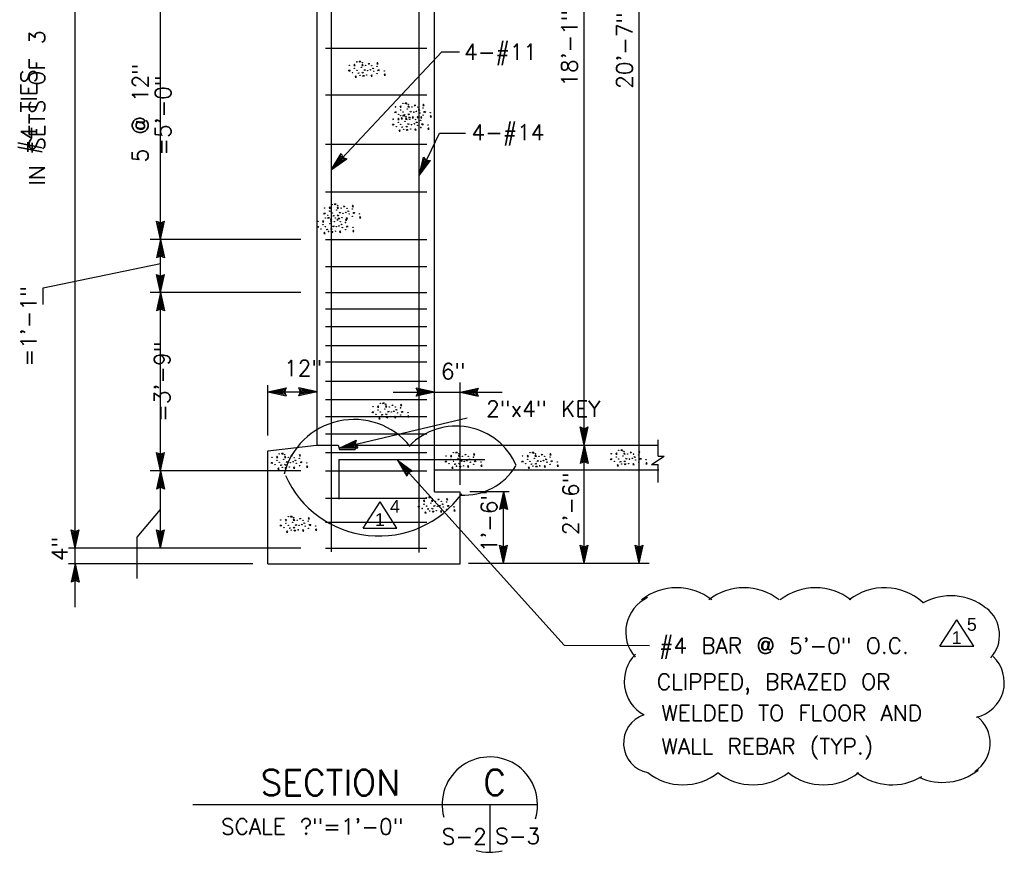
# Model space of a CAD drawing. Extents: x -28.1 to 13.9, y -16.1 to 13.9.
# Tile 17 of 19: x -4.6 to 3.2, y 0.8 to 7.4. Entities that reach past the tile are written whole.
import ezdxf
from ezdxf.enums import TextEntityAlignment as Align

# ---------------------------------------------------------------- set-up
doc = ezdxf.new("R2010")
doc.units = 0
doc.header["$MEASUREMENT"] = 0
for name, color, linetype in [('01', 7, 'CONTINUOUS'), ('02', 7, 'CONTINUOUS'), ('05', 7, 'CONTINUOUS')]:
    doc.layers.add(name, color=color, linetype=linetype)
doc.styles.add('ARIAL', font='Arial')
doc.styles.add('TXT_SHX', font='txt.shx')

msp = doc.modelspace()

# ---------------------------------------------------------------- linework, layer by layer
at = {"layer": '01', "color": 7, "linetype": 'CONTINUOUS'}
for p, q in [((-2.228, 4.0117), (-2.228, 10.5757)), ((-1.427, 3.1637), (-1.427, 10.5247)), ((-1.305, 3.6417), (-1.305, 10.5757)), ((-0.129, 4.0067), (-0.129, 10.5757)), ((0.303, 3.0787), (0.303, 10.5757)), ((-4.128, 3.1977), (-4.128, 10.4797)), ((-2.114, 3.1687), (-2.114, 10.5157)), ((-3.459, 5.6247), (-3.459, 7.5027)), ((-2.163, 7.1297), (-1.365, 7.1297)), ((-2.114, 6.1747), (-1.248, 7.0997)), ((-1.248, 7.0997), (-1.109, 7.0997)), ((-2.163, 6.7617), (-1.365, 6.7617)), ((-1.427, 6.1287), (-1.267, 6.4597)), ((-1.267, 6.4597), (-1.063, 6.4597)), ((-2.163, 6.3747), (-1.365, 6.3747)), ((-2.114, 6.1747), (-2.038, 6.3007)), ((-2.089, 6.2017), (-2.039, 6.2837)), ((-2.064, 6.2277), (-2.041, 6.2677)), ((-2.041, 6.2677), (-2.036, 6.2577)), ((-2.039, 6.2837), (-2.031, 6.2637)), ((-2.038, 6.3007), (-2.025, 6.2697)), ((-2.025, 6.2697), (-1.993, 6.2587)), ((-1.427, 6.1287), (-1.392, 6.2717)), ((-1.392, 6.2717), (-1.37, 6.2457)), ((-2.114, 6.1747), (-1.993, 6.2587)), ((-2.089, 6.2017), (-2.01, 6.2567)), ((-2.064, 6.2277), (-2.027, 6.2547)), ((-2.036, 6.2577), (-2.027, 6.2547)), ((-2.031, 6.2637), (-2.01, 6.2567)), ((-1.427, 6.1287), (-1.336, 6.2447)), ((-1.411, 6.1617), (-1.388, 6.2557)), ((-1.411, 6.1617), (-1.352, 6.2377)), ((-1.395, 6.1947), (-1.385, 6.2397)), ((-1.395, 6.1947), (-1.368, 6.2307)), ((-1.388, 6.2557), (-1.374, 6.2387)), ((-1.385, 6.2397), (-1.377, 6.2317)), ((-1.377, 6.2317), (-1.368, 6.2307)), ((-1.374, 6.2387), (-1.352, 6.2377)), ((-1.37, 6.2457), (-1.336, 6.2447)), ((-2.163, 5.9997), (-1.365, 5.9997)), ((-3.459, 5.6247), (-3.49, 5.7687)), ((-3.49, 5.7687), (-3.459, 5.7547)), ((-3.459, 5.6617), (-3.479, 5.7557)), ((-3.479, 5.7557), (-3.459, 5.7467)), ((-3.459, 5.6977), (-3.469, 5.7427)), ((-3.469, 5.7427), (-3.459, 5.7387)), ((-3.459, 5.6247), (-3.428, 5.7687)), ((-3.459, 5.7547), (-3.428, 5.7687)), ((-3.459, 5.6617), (-3.439, 5.7557)), ((-3.459, 5.7467), (-3.439, 5.7557)), ((-3.459, 5.6977), (-3.45, 5.7427)), ((-3.459, 5.7387), (-3.45, 5.7427)), ((-2.356, 5.6247), (-3.539, 5.6247)), ((-3.459, 5.6247), (-3.49, 5.4807)), ((-3.459, 5.5877), (-3.479, 5.4937)), ((-3.459, 5.2067), (-3.459, 5.6247)), ((-3.459, 5.6247), (-3.428, 5.4807)), ((-3.459, 5.5877), (-3.439, 5.4937)), ((-2.163, 5.6247), (-1.365, 5.6247)), ((-3.459, 5.4947), (-3.49, 5.4807)), ((-3.459, 5.5027), (-3.479, 5.4937)), ((-3.459, 5.5517), (-3.468, 5.5067)), ((-3.459, 5.5107), (-3.468, 5.5067)), ((-3.459, 5.5517), (-3.449, 5.5067)), ((-3.449, 5.5067), (-3.459, 5.5107)), ((-3.439, 5.4937), (-3.459, 5.5027)), ((-3.428, 5.4807), (-3.459, 5.4947)), ((-4.38, 5.2437), (-3.459, 5.4347)), ((-3.459, 5.2067), (-3.49, 5.3507)), ((-3.49, 5.3507), (-3.459, 5.3367)), ((-3.459, 5.2067), (-3.428, 5.3507)), ((-3.459, 5.3367), (-3.428, 5.3507)), ((-2.163, 5.4117), (-1.365, 5.4117)), ((-3.459, 5.2437), (-3.479, 5.3377)), ((-3.479, 5.3377), (-3.459, 5.3287)), ((-3.459, 5.2797), (-3.469, 5.3247)), ((-3.469, 5.3247), (-3.459, 5.3207)), ((-3.459, 5.2437), (-3.439, 5.3377)), ((-3.459, 5.3287), (-3.439, 5.3377)), ((-3.459, 5.2797), (-3.45, 5.3247)), ((-3.459, 5.3207), (-3.45, 5.3247)), ((-4.38, 5.1147), (-4.38, 5.2437)), ((-2.356, 5.2067), (-3.539, 5.2067)), ((-3.459, 5.2067), (-3.49, 5.0627)), ((-3.459, 3.8067), (-3.459, 5.2067)), ((-3.459, 5.2067), (-3.428, 5.0627)), ((-2.163, 5.2067), (-1.365, 5.2067)), ((-3.459, 5.1697), (-3.479, 5.0757)), ((-3.459, 5.1337), (-3.468, 5.0887)), ((-3.459, 5.1697), (-3.439, 5.0757)), ((-3.459, 5.1337), (-3.449, 5.0887)), ((-3.459, 5.0767), (-3.49, 5.0627)), ((-3.459, 5.0847), (-3.479, 5.0757)), ((-3.459, 5.0927), (-3.468, 5.0887)), ((-3.449, 5.0887), (-3.459, 5.0927)), ((-3.439, 5.0757), (-3.459, 5.0847)), ((-3.428, 5.0627), (-3.459, 5.0767)), ((-2.163, 5.0797), (-1.365, 5.0797)), ((-2.163, 4.9407), (-1.365, 4.9407)), ((-2.163, 4.7917), (-1.365, 4.7917)), ((-2.163, 4.6617), (-1.365, 4.6617)), ((-2.163, 4.5117), (-1.365, 4.5117)), ((-1.105, 3.6947), (-1.105, 4.4997)), ((-2.615, 4.0837), (-2.615, 4.4807)), ((-2.615, 4.4277), (-2.471, 4.4587)), ((-2.615, 4.4277), (-2.228, 4.4277)), ((-2.615, 4.4277), (-2.471, 4.3967)), ((-2.578, 4.4277), (-2.484, 4.4477)), ((-2.578, 4.4277), (-2.484, 4.4077)), ((-2.542, 4.4277), (-2.497, 4.4377)), ((-2.542, 4.4277), (-2.497, 4.4187)), ((-2.497, 4.4377), (-2.501, 4.4277)), ((-2.501, 4.4277), (-2.497, 4.4187)), ((-2.484, 4.4477), (-2.493, 4.4277)), ((-2.493, 4.4277), (-2.484, 4.4077)), ((-2.471, 4.4587), (-2.485, 4.4277)), ((-2.485, 4.4277), (-2.471, 4.3967)), ((-2.228, 4.4277), (-2.372, 4.4587)), ((-2.358, 4.4277), (-2.372, 4.4587)), ((-2.228, 4.4277), (-2.372, 4.3967)), ((-2.372, 4.3967), (-2.358, 4.4277)), ((-2.265, 4.4277), (-2.359, 4.4477)), ((-2.35, 4.4277), (-2.359, 4.4477)), ((-2.265, 4.4277), (-2.359, 4.4077)), ((-2.359, 4.4077), (-2.35, 4.4277)), ((-2.301, 4.4277), (-2.346, 4.4367)), ((-2.342, 4.4277), (-2.346, 4.4367)), ((-2.301, 4.4277), (-2.346, 4.4177)), ((-2.346, 4.4177), (-2.342, 4.4277)), ((-1.629, 4.4247), (-1.305, 4.4247)), ((-1.305, 4.4247), (-1.449, 4.4557)), ((-1.435, 4.4247), (-1.449, 4.4557)), ((-1.305, 4.4247), (-1.449, 4.3937)), ((-1.449, 4.3937), (-1.435, 4.4247)), ((-1.342, 4.4247), (-1.436, 4.4447)), ((-1.427, 4.4247), (-1.436, 4.4447)), ((-1.342, 4.4247), (-1.436, 4.4047)), ((-1.436, 4.4047), (-1.427, 4.4247)), ((-1.378, 4.4247), (-1.423, 4.4337)), ((-1.419, 4.4247), (-1.423, 4.4337)), ((-1.378, 4.4247), (-1.423, 4.4147)), ((-1.423, 4.4147), (-1.419, 4.4247)), ((-1.305, 4.4247), (-1.105, 4.4247)), ((-1.105, 4.4247), (-0.961, 4.4557)), ((-1.105, 4.4247), (-0.773, 4.4247)), ((-1.105, 4.4247), (-0.961, 4.3937)), ((-1.068, 4.4247), (-0.974, 4.4447)), ((-1.068, 4.4247), (-0.974, 4.4047)), ((-1.032, 4.4247), (-0.987, 4.4347)), ((-1.032, 4.4247), (-0.987, 4.4157)), ((-0.987, 4.4347), (-0.991, 4.4247)), ((-0.991, 4.4247), (-0.987, 4.4157)), ((-0.974, 4.4447), (-0.983, 4.4247)), ((-0.983, 4.4247), (-0.974, 4.4047)), ((-0.961, 4.4557), (-0.975, 4.4247)), ((-0.975, 4.4247), (-0.961, 4.3937)), ((-2.163, 4.3657), (-1.365, 4.3657)), ((-2.163, 4.2337), (-1.365, 4.2337)), ((-2.055, 3.9847), (-1.05, 4.2227)), ((-0.129, 4.0067), (-0.16, 4.1507)), ((-0.16, 4.1507), (-0.129, 4.1367)), ((-0.129, 4.0437), (-0.149, 4.1377)), ((-0.149, 4.1377), (-0.129, 4.1287)), ((-0.129, 4.0797), (-0.139, 4.1247)), ((-0.139, 4.1247), (-0.129, 4.1207)), ((-0.129, 4.0067), (-0.098, 4.1507)), ((-0.129, 4.1367), (-0.098, 4.1507)), ((-0.129, 4.0437), (-0.109, 4.1377)), ((-0.129, 4.1287), (-0.109, 4.1377)), ((-0.129, 4.0797), (-0.12, 4.1247)), ((-0.129, 4.1207), (-0.12, 4.1247)), ((-2.163, 4.0967), (-1.365, 4.0967)), ((-2.055, 3.9847), (-1.922, 4.0477)), ((-2.019, 3.9937), (-1.932, 4.0347)), ((-1.932, 4.0347), (-1.936, 4.0127)), ((-1.922, 4.0477), (-1.928, 4.0147)), ((0.451, 3.9207), (0.451, 4.0487)), ((-3.459, 3.8067), (-3.49, 3.9507)), ((-3.49, 3.9507), (-3.459, 3.9367)), ((-3.459, 3.8067), (-3.428, 3.9507)), ((-3.459, 3.9367), (-3.428, 3.9507)), ((-2.615, 3.9627), (-2.232, 4.0067)), ((-2.615, 3.0737), (-2.615, 3.9627)), ((-2.232, 4.0067), (-2.062, 4.0067)), ((-2.163, 3.9497), (-1.365, 3.9497)), ((-2.062, 4.0067), (-2.051, 3.9737)), ((-2.055, 3.9847), (-1.908, 3.9877)), ((-2.051, 3.9737), (-1.929, 3.9737)), ((-2.019, 3.9937), (-1.923, 3.9957)), ((-1.984, 4.0017), (-1.942, 4.0217)), ((-1.984, 4.0017), (-1.938, 4.0027)), ((-1.942, 4.0217), (-1.944, 4.0107)), ((-1.944, 4.0107), (-1.938, 4.0027)), ((-1.936, 4.0127), (-1.923, 3.9957)), ((-1.918, 4.0067), (-1.929, 3.9737)), ((-1.928, 4.0147), (-1.908, 3.9877)), ((-1.918, 4.0067), (0.451, 4.0067)), ((-0.129, 4.0067), (-0.16, 3.8627)), ((-0.129, 3.9697), (-0.149, 3.8757)), ((-0.129, 3.0787), (-0.129, 4.0067)), ((-0.129, 4.0067), (-0.098, 3.8627)), ((-0.129, 3.9697), (-0.109, 3.8757)), ((-3.459, 3.8437), (-3.479, 3.9377)), ((-3.479, 3.9377), (-3.459, 3.9287)), ((-3.459, 3.8797), (-3.469, 3.9247)), ((-3.469, 3.9247), (-3.459, 3.9207)), ((-3.459, 3.8437), (-3.439, 3.9377)), ((-3.459, 3.9287), (-3.439, 3.9377)), ((-3.459, 3.8797), (-3.45, 3.9247)), ((-3.459, 3.9207), (-3.45, 3.9247)), ((-2.0573, 3.8956), (-0.9096, 3.8956)), ((-2.0573, 3.8956), (-2.0573, 3.5829)), ((-1.5971, 3.8905), (-0.2856, 2.436)), ((-1.5971, 3.8905), (-1.4777, 3.8043)), ((-1.5971, 3.8905), (-1.5237, 3.7628)), ((-0.129, 3.8767), (-0.16, 3.8627)), ((-0.129, 3.8847), (-0.149, 3.8757)), ((-0.129, 3.9337), (-0.138, 3.8887)), ((-0.129, 3.8927), (-0.138, 3.8887)), ((-0.129, 3.9337), (-0.119, 3.8887)), ((-0.119, 3.8887), (-0.129, 3.8927)), ((-0.109, 3.8757), (-0.129, 3.8847)), ((-0.098, 3.8627), (-0.129, 3.8767)), ((0.399, 3.8567), (0.5, 3.9207)), ((0.451, 3.9207), (0.5, 3.9207)), ((-2.356, 3.8067), (-3.539, 3.8067)), ((-3.459, 3.8067), (-3.49, 3.6627)), ((-3.459, 3.1977), (-3.459, 3.8067)), ((-3.459, 3.8067), (-3.428, 3.6627)), ((-2.163, 3.8067), (-1.365, 3.8067)), ((-1.5723, 3.863), (-1.4945, 3.8066)), ((-1.5723, 3.863), (-1.5243, 3.7798)), ((-1.5482, 3.8363), (-1.5248, 3.7968)), ((-1.5482, 3.8363), (-1.5107, 3.8095)), ((-1.5208, 3.8058), (-1.5248, 3.7968)), ((-1.5154, 3.7999), (-1.5243, 3.7798)), ((-1.5101, 3.7939), (-1.5237, 3.7628)), ((-1.5107, 3.8095), (-1.5208, 3.8058)), ((-1.4945, 3.8066), (-1.5154, 3.7999)), ((-1.4777, 3.8043), (-1.5101, 3.7939)), ((-1.305, 3.8127), (0.456, 3.8127)), ((0.399, 3.8567), (0.451, 3.8567)), ((0.451, 3.7137), (0.451, 3.8567)), ((-3.459, 3.7697), (-3.479, 3.6757)), ((-3.459, 3.7337), (-3.468, 3.6887)), ((-3.459, 3.7697), (-3.439, 3.6757)), ((-3.459, 3.7337), (-3.449, 3.6887)), ((-3.459, 3.6767), (-3.49, 3.6627)), ((-3.459, 3.6847), (-3.479, 3.6757)), ((-3.459, 3.6927), (-3.468, 3.6887)), ((-3.449, 3.6887), (-3.459, 3.6927)), ((-3.439, 3.6757), (-3.459, 3.6847)), ((-3.428, 3.6627), (-3.459, 3.6767)), ((-1.305, 3.6417), (-1.105, 3.6417)), ((-1.105, 3.0727), (-1.105, 3.6417)), ((-1.029, 3.6447), (-0.718, 3.6447)), ((-0.763, 3.6447), (-0.794, 3.5007)), ((-0.763, 3.0787), (-0.763, 3.6447)), ((-0.763, 3.6447), (-0.732, 3.5007)), ((-2.163, 3.5907), (-1.365, 3.5907)), ((-1.8664, 3.354), (-1.7334, 3.563)), ((-1.6004, 3.354), (-1.7334, 3.563)), ((-0.763, 3.6077), (-0.783, 3.5137)), ((-0.763, 3.5717), (-0.772, 3.5267)), ((-0.763, 3.6077), (-0.743, 3.5137)), ((-0.763, 3.5717), (-0.753, 3.5267)), ((-3.641, 3.2847), (-3.459, 3.5007)), ((-0.763, 3.5147), (-0.794, 3.5007)), ((-0.763, 3.5227), (-0.783, 3.5137)), ((-0.763, 3.5307), (-0.772, 3.5267)), ((-0.753, 3.5267), (-0.763, 3.5307)), ((-0.743, 3.5137), (-0.763, 3.5227)), ((-0.732, 3.5007), (-0.763, 3.5147)), ((-4.128, 3.1977), (-4.159, 3.3417)), ((-4.159, 3.3417), (-4.128, 3.3277)), ((-4.128, 3.2347), (-4.148, 3.3287)), ((-4.148, 3.3287), (-4.128, 3.3197)), ((-4.128, 3.1977), (-4.097, 3.3417)), ((-4.128, 3.3277), (-4.097, 3.3417)), ((-4.128, 3.2347), (-4.108, 3.3287)), ((-4.128, 3.3197), (-4.108, 3.3287)), ((-3.459, 3.1977), (-3.49, 3.3417)), ((-3.49, 3.3417), (-3.459, 3.3277)), ((-3.459, 3.2347), (-3.479, 3.3287)), ((-3.479, 3.3287), (-3.459, 3.3197)), ((-3.459, 3.1977), (-3.428, 3.3417)), ((-3.459, 3.3277), (-3.428, 3.3417)), ((-3.459, 3.2347), (-3.439, 3.3287)), ((-3.459, 3.3197), (-3.439, 3.3287)), ((-2.163, 3.4027), (-1.365, 3.4027)), ((-1.8664, 3.354), (-1.6004, 3.354)), ((-4.128, 3.2707), (-4.138, 3.3157)), ((-4.138, 3.3157), (-4.128, 3.3117)), ((-4.128, 3.2707), (-4.119, 3.3157)), ((-4.128, 3.3117), (-4.119, 3.3157)), ((-3.641, 2.9607), (-3.641, 3.2847)), ((-3.459, 3.2707), (-3.469, 3.3157)), ((-3.469, 3.3157), (-3.459, 3.3117)), ((-3.459, 3.2707), (-3.45, 3.3157)), ((-3.459, 3.3117), (-3.45, 3.3157)), ((-2.356, 3.1977), (-4.181, 3.1977)), ((-4.128, 3.0737), (-4.128, 3.1977)), ((-2.163, 3.1977), (-1.365, 3.1977)), ((-0.763, 3.0787), (-0.794, 3.2227)), ((-0.794, 3.2227), (-0.763, 3.2087)), ((-0.763, 3.1157), (-0.783, 3.2097)), ((-0.783, 3.2097), (-0.763, 3.2007)), ((-0.763, 3.1517), (-0.773, 3.1967)), ((-0.773, 3.1967), (-0.763, 3.1927)), ((-0.763, 3.0787), (-0.732, 3.2227)), ((-0.763, 3.2087), (-0.732, 3.2227)), ((-0.763, 3.1157), (-0.743, 3.2097)), ((-0.763, 3.2007), (-0.743, 3.2097)), ((-0.763, 3.1517), (-0.754, 3.1967)), ((-0.763, 3.1927), (-0.754, 3.1967)), ((-0.129, 3.0787), (-0.16, 3.2227)), ((-0.16, 3.2227), (-0.129, 3.2087)), ((-0.129, 3.1157), (-0.149, 3.2097)), ((-0.149, 3.2097), (-0.129, 3.2007)), ((-0.129, 3.1517), (-0.139, 3.1967)), ((-0.139, 3.1967), (-0.129, 3.1927)), ((-0.129, 3.0787), (-0.098, 3.2227)), ((-0.129, 3.2087), (-0.098, 3.2227)), ((-0.129, 3.1157), (-0.109, 3.2097)), ((-0.129, 3.2007), (-0.109, 3.2097)), ((-0.129, 3.1517), (-0.12, 3.1967)), ((-0.129, 3.1927), (-0.12, 3.1967)), ((0.303, 3.0787), (0.272, 3.2227)), ((0.272, 3.2227), (0.303, 3.2087)), ((0.303, 3.1157), (0.283, 3.2097)), ((0.283, 3.2097), (0.303, 3.2007)), ((0.303, 3.1517), (0.293, 3.1967)), ((0.293, 3.1967), (0.303, 3.1927)), ((0.303, 3.0787), (0.334, 3.2227)), ((0.303, 3.2087), (0.334, 3.2227)), ((0.303, 3.1157), (0.323, 3.2097)), ((0.303, 3.2007), (0.323, 3.2097)), ((0.303, 3.1517), (0.312, 3.1967)), ((0.303, 3.1927), (0.312, 3.1967)), ((-2.733, 3.0737), (-4.181, 3.0737)), ((-4.128, 3.0737), (-4.159, 2.9297)), ((-4.128, 3.0367), (-4.148, 2.9427)), ((-4.128, 2.7347), (-4.128, 3.0737)), ((-4.128, 3.0737), (-4.097, 2.9297)), ((-4.128, 3.0367), (-4.108, 2.9427)), ((-2.615, 3.0737), (-1.106, 3.0737)), ((-1.038, 3.0787), (0.38, 3.0787)), ((-4.128, 2.9437), (-4.159, 2.9297)), ((-4.128, 2.9517), (-4.148, 2.9427)), ((-4.128, 3.0007), (-4.137, 2.9557)), ((-4.128, 2.9597), (-4.137, 2.9557)), ((-4.128, 3.0007), (-4.118, 2.9557)), ((-4.118, 2.9557), (-4.128, 2.9597)), ((-4.108, 2.9427), (-4.128, 2.9517)), ((-4.097, 2.9297), (-4.128, 2.9437)), ((2.6661, 2.4263), (2.7991, 2.6353)), ((2.9321, 2.4263), (2.7991, 2.6353)), ((-0.2856, 2.436), (0.3832, 2.4332)), ((2.6661, 2.4263), (2.9321, 2.4263)), ((-3.205, 1.1817), (-0.496, 1.1817)), ((-0.871, 1.1817), (-0.871, 0.8067))]:
    msp.add_line(p, q, dxfattribs=at)
for centre, radius, start, end in [((-1.9379, 3.6451), 0.5647, 38.72638, 166.28242), ((-1.1346, 3.6449), 0.5131, 23.23358, 135.73917), ((-1.0744, 4.0914), 0.4766, 266.82207, 328.76257), ((-1.7425, 4.0981), 0.8048, 204.09086, 323.98674), ((0.4971, 2.538), 0.2998, 115.29885, 220.95318), ((2.8668, 2.515), 0.2675, 317.68912, 51.70528), ((0.4848, 2.1502), 0.2998, 134.56627, 241.26872), ((2.8912, 2.1429), 0.2804, 282.61276, 46.65644), ((0.4155, 1.6642), 0.2354, 108.5515, 258.7583), ((2.793, 1.6657), 0.2675, 303.53385, 51.70528), ((-0.871, 1.1817), 0.375, 342.70891, 195.26862), ((-0.871, 1.1817), 0.375, 253.4742, 284.92162)]:
    msp.add_arc(centre, radius, start, end, dxfattribs=at)
at = {"layer": '02', "color": 7, "linetype": 'CONTINUOUS'}
for p, q in [((-1.826, 7.0057), (-1.82, 7.0107)), ((-1.464, 6.6787), (-1.458, 6.6837)), ((-1.482, 6.5817), (-1.476, 6.5867)), ((-2.02, 5.8837), (-2.014, 5.8887)), ((-2.073, 5.7777), (-2.067, 5.7827)), ((-1.641, 4.3207), (-1.635, 4.3257)), ((0.231, 3.9507), (0.237, 3.9557)), ((-2.435, 3.9237), (-2.429, 3.9287)), ((-1.067, 3.9327), (-1.061, 3.9377)), ((-0.466, 3.9327), (-0.46, 3.9377)), ((-1.279, 3.5797), (-1.273, 3.5847)), ((-2.365, 3.4297), (-2.359, 3.4347))]:
    msp.add_line(p, q, dxfattribs=at)
for points in [[(-1.933, 7.0027), (-1.938, 6.9927), (-1.928, 6.9917), (-1.936, 7.0027)], [(-1.892, 7.0177), (-1.897, 7.0267), (-1.886, 7.0267), (-1.892, 7.0157)], [(-1.871, 7.0037), (-1.876, 6.9937), (-1.865, 6.9927), (-1.873, 7.0037)], [(-1.82, 7.0107), (-1.818, 7.0037), (-1.826, 7.0037)], [(-1.793, 6.9707), (-1.788, 6.9727), (-1.785, 6.9667), (-1.793, 6.9697)], [(-1.753, 7.0157), (-1.758, 7.0057), (-1.748, 7.0047), (-1.756, 7.0157)], [(-1.975, 6.9467), (-1.98, 6.9547), (-1.969, 6.9547), (-1.975, 6.9447)], [(-1.923, 6.9107), (-1.928, 6.9007), (-1.918, 6.8997), (-1.926, 6.9107)], [(-1.906, 6.9317), (-1.901, 6.9347), (-1.897, 6.9317), (-1.909, 6.9297)], [(-1.864, 6.9057), (-1.869, 6.9147), (-1.858, 6.9147), (-1.864, 6.9047)], [(-1.813, 6.9577), (-1.81, 6.9617), (-1.805, 6.9577), (-1.812, 6.9567)], [(-1.799, 6.9197), (-1.804, 6.9097), (-1.794, 6.9087), (-1.802, 6.9197)], [(-1.745, 6.9507), (-1.75, 6.9587), (-1.739, 6.9587), (-1.745, 6.9487)], [(-1.696, 6.9267), (-1.701, 6.9167), (-1.691, 6.9157), (-1.698, 6.9267)], [(-1.571, 6.6757), (-1.576, 6.6657), (-1.566, 6.6647), (-1.574, 6.6757)], [(-1.53, 6.6907), (-1.535, 6.6997), (-1.524, 6.6997), (-1.53, 6.6887)], [(-1.509, 6.6767), (-1.514, 6.6667), (-1.503, 6.6657), (-1.511, 6.6767)], [(-1.458, 6.6837), (-1.456, 6.6767), (-1.464, 6.6767)], [(-1.391, 6.6887), (-1.396, 6.6787), (-1.386, 6.6777), (-1.394, 6.6887)], [(-1.613, 6.6197), (-1.618, 6.6277), (-1.607, 6.6277), (-1.613, 6.6177)], [(-1.589, 6.5787), (-1.594, 6.5687), (-1.584, 6.5677), (-1.592, 6.5787)], [(-1.561, 6.5837), (-1.566, 6.5737), (-1.556, 6.5727), (-1.564, 6.5837)], [(-1.548, 6.5937), (-1.553, 6.6027), (-1.542, 6.6027), (-1.548, 6.5917)], [(-1.544, 6.6047), (-1.539, 6.6077), (-1.535, 6.6047), (-1.547, 6.6027)], [(-1.527, 6.5797), (-1.532, 6.5697), (-1.521, 6.5687), (-1.529, 6.5797)], [(-1.502, 6.5787), (-1.507, 6.5877), (-1.496, 6.5877), (-1.502, 6.5777)], [(-1.476, 6.5867), (-1.474, 6.5797), (-1.482, 6.5797)], [(-1.451, 6.6307), (-1.448, 6.6347), (-1.443, 6.6307), (-1.45, 6.6297)], [(-1.437, 6.5927), (-1.442, 6.5827), (-1.432, 6.5817), (-1.44, 6.5927)], [(-1.431, 6.6437), (-1.426, 6.6457), (-1.423, 6.6397), (-1.431, 6.6427)], [(-1.409, 6.5917), (-1.414, 6.5817), (-1.404, 6.5807), (-1.412, 6.5917)], [(-1.383, 6.6237), (-1.388, 6.6317), (-1.377, 6.6317), (-1.383, 6.6217)], [(-1.334, 6.5997), (-1.339, 6.5897), (-1.329, 6.5887), (-1.336, 6.5997)], [(-1.631, 6.5227), (-1.636, 6.5307), (-1.625, 6.5307), (-1.631, 6.5207)], [(-1.562, 6.5077), (-1.557, 6.5107), (-1.553, 6.5077), (-1.565, 6.5057)], [(-1.469, 6.5337), (-1.466, 6.5377), (-1.461, 6.5337), (-1.468, 6.5327)], [(-1.449, 6.5467), (-1.444, 6.5487), (-1.441, 6.5427), (-1.449, 6.5457)], [(-1.401, 6.5267), (-1.406, 6.5347), (-1.395, 6.5347), (-1.401, 6.5247)], [(-1.352, 6.5027), (-1.357, 6.4927), (-1.347, 6.4917), (-1.354, 6.5027)], [(-1.579, 6.4867), (-1.584, 6.4767), (-1.574, 6.4757), (-1.582, 6.4867)], [(-1.52, 6.4817), (-1.525, 6.4907), (-1.514, 6.4907), (-1.52, 6.4807)], [(-1.455, 6.4957), (-1.46, 6.4857), (-1.45, 6.4847), (-1.458, 6.4957)], [(-2.127, 5.8807), (-2.132, 5.8707), (-2.122, 5.8697), (-2.13, 5.8807)], [(-2.086, 5.8957), (-2.091, 5.9047), (-2.08, 5.9047), (-2.086, 5.8937)], [(-2.065, 5.8817), (-2.07, 5.8717), (-2.059, 5.8707), (-2.067, 5.8817)], [(-2.014, 5.8887), (-2.012, 5.8817), (-2.02, 5.8817)], [(-1.947, 5.8937), (-1.952, 5.8837), (-1.942, 5.8827), (-1.95, 5.8937)], [(-2.169, 5.8247), (-2.174, 5.8327), (-2.163, 5.8327), (-2.169, 5.8227)], [(-2.1, 5.8097), (-2.095, 5.8127), (-2.091, 5.8097), (-2.103, 5.8077)], [(-2.007, 5.8357), (-2.004, 5.8397), (-1.999, 5.8357), (-2.006, 5.8347)], [(-1.987, 5.8487), (-1.982, 5.8507), (-1.979, 5.8447), (-1.987, 5.8477)], [(-1.939, 5.8287), (-1.944, 5.8367), (-1.933, 5.8367), (-1.939, 5.8267)], [(-1.89, 5.8047), (-1.895, 5.7947), (-1.885, 5.7937), (-1.892, 5.8047)], [(-2.222, 5.7187), (-2.227, 5.7267), (-2.216, 5.7267), (-2.222, 5.7167)], [(-2.18, 5.7747), (-2.185, 5.7647), (-2.175, 5.7637), (-2.183, 5.7747)], [(-2.139, 5.7897), (-2.144, 5.7987), (-2.133, 5.7987), (-2.139, 5.7877)], [(-2.118, 5.7757), (-2.123, 5.7657), (-2.112, 5.7647), (-2.12, 5.7757)], [(-2.117, 5.7887), (-2.122, 5.7787), (-2.112, 5.7777), (-2.12, 5.7887)], [(-2.067, 5.7827), (-2.065, 5.7757), (-2.073, 5.7757)], [(-2.058, 5.7837), (-2.063, 5.7927), (-2.052, 5.7927), (-2.058, 5.7827)], [(-2.06, 5.7297), (-2.057, 5.7337), (-2.052, 5.7297), (-2.059, 5.7287)], [(-2.04, 5.7427), (-2.035, 5.7447), (-2.032, 5.7387), (-2.04, 5.7417)], [(-2, 5.7877), (-2.005, 5.7777), (-1.995, 5.7767), (-2.003, 5.7877)], [(-1.993, 5.7977), (-1.998, 5.7877), (-1.988, 5.7867), (-1.996, 5.7977)], [(-1.992, 5.7227), (-1.997, 5.7307), (-1.986, 5.7307), (-1.992, 5.7207)], [(-2.17, 5.6827), (-2.175, 5.6727), (-2.165, 5.6717), (-2.173, 5.6827)], [(-2.153, 5.7037), (-2.148, 5.7067), (-2.144, 5.7037), (-2.156, 5.7017)], [(-2.111, 5.6777), (-2.116, 5.6867), (-2.105, 5.6867), (-2.111, 5.6767)], [(-2.046, 5.6917), (-2.051, 5.6817), (-2.041, 5.6807), (-2.049, 5.6917)], [(-1.943, 5.6987), (-1.948, 5.6887), (-1.938, 5.6877), (-1.945, 5.6987)], [(-1.707, 4.3327), (-1.712, 4.3417), (-1.701, 4.3417), (-1.707, 4.3307)], [(-1.79, 4.2617), (-1.795, 4.2697), (-1.784, 4.2697), (-1.79, 4.2597)], [(-1.748, 4.3177), (-1.753, 4.3077), (-1.743, 4.3067), (-1.751, 4.3177)], [(-1.686, 4.3187), (-1.691, 4.3087), (-1.68, 4.3077), (-1.688, 4.3187)], [(-1.635, 4.3257), (-1.633, 4.3187), (-1.641, 4.3187)], [(-1.628, 4.2727), (-1.625, 4.2767), (-1.62, 4.2727), (-1.627, 4.2717)], [(-1.608, 4.2857), (-1.603, 4.2877), (-1.6, 4.2817), (-1.608, 4.2847)], [(-1.568, 4.3307), (-1.573, 4.3207), (-1.563, 4.3197), (-1.571, 4.3307)], [(-1.56, 4.2657), (-1.565, 4.2737), (-1.554, 4.2737), (-1.56, 4.2637)], [(-1.738, 4.2257), (-1.743, 4.2157), (-1.733, 4.2147), (-1.741, 4.2257)], [(-1.721, 4.2467), (-1.716, 4.2497), (-1.712, 4.2467), (-1.724, 4.2447)], [(-1.679, 4.2207), (-1.684, 4.2297), (-1.673, 4.2297), (-1.679, 4.2197)], [(-1.614, 4.2347), (-1.619, 4.2247), (-1.609, 4.2237), (-1.617, 4.2347)], [(-1.511, 4.2417), (-1.516, 4.2317), (-1.506, 4.2307), (-1.513, 4.2417)], [(-1.133, 3.9447), (-1.138, 3.9537), (-1.127, 3.9537), (-1.133, 3.9427)], [(-0.532, 3.9447), (-0.537, 3.9537), (-0.526, 3.9537), (-0.532, 3.9427)], [(0.124, 3.9477), (0.119, 3.9377), (0.129, 3.9367), (0.121, 3.9477)], [(0.165, 3.9627), (0.16, 3.9717), (0.171, 3.9717), (0.165, 3.9607)], [(0.186, 3.9487), (0.181, 3.9387), (0.192, 3.9377), (0.184, 3.9487)], [(0.237, 3.9557), (0.239, 3.9487), (0.231, 3.9487)], [(0.304, 3.9607), (0.299, 3.9507), (0.309, 3.9497), (0.301, 3.9607)], [(-2.584, 3.8647), (-2.589, 3.8727), (-2.578, 3.8727), (-2.584, 3.8627)], [(-2.542, 3.9207), (-2.547, 3.9107), (-2.537, 3.9097), (-2.545, 3.9207)], [(-2.501, 3.9357), (-2.506, 3.9447), (-2.495, 3.9447), (-2.501, 3.9337)], [(-2.48, 3.9217), (-2.485, 3.9117), (-2.474, 3.9107), (-2.482, 3.9217)], [(-2.429, 3.9287), (-2.427, 3.9217), (-2.435, 3.9217)], [(-2.422, 3.8757), (-2.419, 3.8797), (-2.414, 3.8757), (-2.421, 3.8747)], [(-2.402, 3.8887), (-2.397, 3.8907), (-2.394, 3.8847), (-2.402, 3.8877)], [(-2.362, 3.9337), (-2.367, 3.9237), (-2.357, 3.9227), (-2.365, 3.9337)], [(-2.354, 3.8687), (-2.359, 3.8767), (-2.348, 3.8767), (-2.354, 3.8667)], [(-1.216, 3.8737), (-1.221, 3.8817), (-1.21, 3.8817), (-1.216, 3.8717)], [(-1.174, 3.9297), (-1.179, 3.9197), (-1.169, 3.9187), (-1.177, 3.9297)], [(-1.112, 3.9307), (-1.117, 3.9207), (-1.106, 3.9197), (-1.114, 3.9307)], [(-1.061, 3.9377), (-1.059, 3.9307), (-1.067, 3.9307)], [(-1.054, 3.8847), (-1.051, 3.8887), (-1.046, 3.8847), (-1.053, 3.8837)], [(-1.034, 3.8977), (-1.029, 3.8997), (-1.026, 3.8937), (-1.034, 3.8967)], [(-0.994, 3.9427), (-0.999, 3.9327), (-0.989, 3.9317), (-0.997, 3.9427)], [(-0.986, 3.8777), (-0.991, 3.8857), (-0.98, 3.8857), (-0.986, 3.8757)], [(-0.615, 3.8737), (-0.62, 3.8817), (-0.609, 3.8817), (-0.615, 3.8717)], [(-0.573, 3.9297), (-0.578, 3.9197), (-0.568, 3.9187), (-0.576, 3.9297)], [(-0.511, 3.9307), (-0.516, 3.9207), (-0.505, 3.9197), (-0.513, 3.9307)], [(-0.46, 3.9377), (-0.458, 3.9307), (-0.466, 3.9307)], [(-0.453, 3.8847), (-0.45, 3.8887), (-0.445, 3.8847), (-0.452, 3.8837)], [(-0.433, 3.8977), (-0.428, 3.8997), (-0.425, 3.8937), (-0.433, 3.8967)], [(-0.393, 3.9427), (-0.398, 3.9327), (-0.388, 3.9317), (-0.396, 3.9427)], [(-0.385, 3.8777), (-0.39, 3.8857), (-0.379, 3.8857), (-0.385, 3.8757)], [(0.082, 3.8917), (0.077, 3.8997), (0.088, 3.8997), (0.082, 3.8897)], [(0.151, 3.8767), (0.156, 3.8797), (0.16, 3.8767), (0.148, 3.8747)], [(0.244, 3.9027), (0.247, 3.9067), (0.252, 3.9027), (0.245, 3.9017)], [(0.264, 3.9157), (0.269, 3.9177), (0.272, 3.9117), (0.264, 3.9147)], [(0.312, 3.8957), (0.307, 3.9037), (0.318, 3.9037), (0.312, 3.8937)], [(0.361, 3.8717), (0.356, 3.8617), (0.366, 3.8607), (0.359, 3.8717)], [(-2.532, 3.8287), (-2.537, 3.8187), (-2.527, 3.8177), (-2.535, 3.8287)], [(-2.515, 3.8497), (-2.51, 3.8527), (-2.506, 3.8497), (-2.518, 3.8477)], [(-2.473, 3.8237), (-2.478, 3.8327), (-2.467, 3.8327), (-2.473, 3.8227)], [(-2.408, 3.8377), (-2.413, 3.8277), (-2.403, 3.8267), (-2.411, 3.8377)], [(-2.305, 3.8447), (-2.31, 3.8347), (-2.3, 3.8337), (-2.307, 3.8447)], [(-1.164, 3.8377), (-1.169, 3.8277), (-1.159, 3.8267), (-1.167, 3.8377)], [(-1.147, 3.8587), (-1.142, 3.8617), (-1.138, 3.8587), (-1.15, 3.8567)], [(-1.105, 3.8327), (-1.11, 3.8417), (-1.099, 3.8417), (-1.105, 3.8317)], [(-1.04, 3.8467), (-1.045, 3.8367), (-1.035, 3.8357), (-1.043, 3.8467)], [(-0.937, 3.8537), (-0.942, 3.8437), (-0.932, 3.8427), (-0.939, 3.8537)], [(-0.563, 3.8377), (-0.568, 3.8277), (-0.558, 3.8267), (-0.566, 3.8377)], [(-0.546, 3.8587), (-0.541, 3.8617), (-0.537, 3.8587), (-0.549, 3.8567)], [(-0.504, 3.8327), (-0.509, 3.8417), (-0.498, 3.8417), (-0.504, 3.8317)], [(-0.439, 3.8467), (-0.444, 3.8367), (-0.434, 3.8357), (-0.442, 3.8467)], [(-0.336, 3.8537), (-0.341, 3.8437), (-0.331, 3.8427), (-0.338, 3.8537)], [(0.134, 3.8557), (0.129, 3.8457), (0.139, 3.8447), (0.131, 3.8557)], [(0.193, 3.8507), (0.188, 3.8597), (0.199, 3.8597), (0.193, 3.8497)], [(0.258, 3.8647), (0.253, 3.8547), (0.263, 3.8537), (0.255, 3.8647)], [(-1.386, 3.5767), (-1.391, 3.5667), (-1.381, 3.5657), (-1.389, 3.5767)], [(-1.345, 3.5917), (-1.35, 3.6007), (-1.339, 3.6007), (-1.345, 3.5897)], [(-1.324, 3.5777), (-1.329, 3.5677), (-1.318, 3.5667), (-1.326, 3.5777)], [(-1.273, 3.5847), (-1.271, 3.5777), (-1.279, 3.5777)], [(-1.206, 3.5897), (-1.211, 3.5797), (-1.201, 3.5787), (-1.209, 3.5897)], [(-1.428, 3.5207), (-1.433, 3.5287), (-1.422, 3.5287), (-1.428, 3.5187)], [(-1.376, 3.4847), (-1.381, 3.4747), (-1.371, 3.4737), (-1.379, 3.4847)], [(-1.359, 3.5057), (-1.354, 3.5087), (-1.35, 3.5057), (-1.362, 3.5037)], [(-1.317, 3.4797), (-1.322, 3.4887), (-1.311, 3.4887), (-1.317, 3.4787)], [(-1.266, 3.5317), (-1.263, 3.5357), (-1.258, 3.5317), (-1.265, 3.5307)], [(-1.252, 3.4937), (-1.257, 3.4837), (-1.247, 3.4827), (-1.255, 3.4937)], [(-1.246, 3.5447), (-1.241, 3.5467), (-1.238, 3.5407), (-1.246, 3.5437)], [(-1.198, 3.5247), (-1.203, 3.5327), (-1.192, 3.5327), (-1.198, 3.5227)], [(-1.149, 3.5007), (-1.154, 3.4907), (-1.144, 3.4897), (-1.151, 3.5007)], [(-2.472, 3.4267), (-2.477, 3.4167), (-2.467, 3.4157), (-2.475, 3.4267)], [(-2.431, 3.4417), (-2.436, 3.4507), (-2.425, 3.4507), (-2.431, 3.4397)], [(-2.41, 3.4277), (-2.415, 3.4177), (-2.404, 3.4167), (-2.412, 3.4277)], [(-2.359, 3.4347), (-2.357, 3.4277), (-2.365, 3.4277)], [(-2.292, 3.4397), (-2.297, 3.4297), (-2.287, 3.4287), (-2.295, 3.4397)], [(-2.514, 3.3707), (-2.519, 3.3787), (-2.508, 3.3787), (-2.514, 3.3687)], [(-2.462, 3.3347), (-2.467, 3.3247), (-2.457, 3.3237), (-2.465, 3.3347)], [(-2.445, 3.3557), (-2.44, 3.3587), (-2.436, 3.3557), (-2.448, 3.3537)], [(-2.403, 3.3297), (-2.408, 3.3387), (-2.397, 3.3387), (-2.403, 3.3287)], [(-2.352, 3.3817), (-2.349, 3.3857), (-2.344, 3.3817), (-2.351, 3.3807)], [(-2.338, 3.3437), (-2.343, 3.3337), (-2.333, 3.3327), (-2.341, 3.3437)], [(-2.332, 3.3947), (-2.327, 3.3967), (-2.324, 3.3907), (-2.332, 3.3937)], [(-2.284, 3.3747), (-2.289, 3.3827), (-2.278, 3.3827), (-2.284, 3.3727)], [(-2.235, 3.3507), (-2.24, 3.3407), (-2.23, 3.3397), (-2.237, 3.3507)]]:
    msp.add_lwpolyline(points, dxfattribs=at)
for points in [[(-1.873, 6.9317), (-1.868, 6.9397), (-1.865, 6.9337)], [(-1.858, 6.9527), (-1.853, 6.9617), (-1.85, 6.9557)], [(-1.511, 6.6047), (-1.506, 6.6127), (-1.503, 6.6067)], [(-1.496, 6.6257), (-1.491, 6.6347), (-1.488, 6.6287)], [(-1.529, 6.5077), (-1.524, 6.5157), (-1.521, 6.5097)], [(-1.514, 6.5287), (-1.509, 6.5377), (-1.506, 6.5317)], [(-2.067, 5.8097), (-2.062, 5.8177), (-2.059, 5.8117)], [(-2.052, 5.8307), (-2.047, 5.8397), (-2.044, 5.8337)], [(-2.105, 5.7247), (-2.1, 5.7337), (-2.097, 5.7277)], [(-2.12, 5.7037), (-2.115, 5.7117), (-2.112, 5.7057)], [(-1.673, 4.2677), (-1.668, 4.2767), (-1.665, 4.2707)], [(-1.688, 4.2467), (-1.683, 4.2547), (-1.68, 4.2487)], [(-2.467, 3.8707), (-2.462, 3.8797), (-2.459, 3.8737)], [(-1.099, 3.8797), (-1.094, 3.8887), (-1.091, 3.8827)], [(-0.498, 3.8797), (-0.493, 3.8887), (-0.49, 3.8827)], [(0.184, 3.8767), (0.189, 3.8847), (0.192, 3.8787)], [(0.199, 3.8977), (0.204, 3.9067), (0.207, 3.9007)], [(-2.482, 3.8497), (-2.477, 3.8577), (-2.474, 3.8517)], [(-1.114, 3.8587), (-1.109, 3.8667), (-1.106, 3.8607)], [(-0.513, 3.8587), (-0.508, 3.8667), (-0.505, 3.8607)], [(-1.326, 3.5057), (-1.321, 3.5137), (-1.318, 3.5077)], [(-1.311, 3.5267), (-1.306, 3.5357), (-1.303, 3.5297)], [(-2.412, 3.3557), (-2.407, 3.3637), (-2.404, 3.3577)], [(-2.397, 3.3767), (-2.392, 3.3857), (-2.389, 3.3797)]]:
    msp.add_lwpolyline(points, close=True, dxfattribs=at)
for centre in [(-1.974, 6.9948), (-1.9343, 6.9696), (-1.9158, 7.0216), (-1.8805, 6.9778), (-1.873, 7.0148), (-1.8453, 6.9931), (-1.799, 6.9921), (-1.7578, 6.9863), (-1.9495, 6.9358), (-1.915, 6.9543), (-1.8915, 6.9156), (-1.8375, 6.9181), (-1.83, 6.9526), (-1.782, 6.9468), (-1.7568, 6.9291), (-1.6995, 6.9486), (-1.612, 6.6678), (-1.5538, 6.6946), (-1.511, 6.6878), (-1.4833, 6.6661), (-1.437, 6.6651), (-1.3958, 6.6593), (-1.5875, 6.6088), (-1.5723, 6.6426), (-1.5718, 6.5976), (-1.553, 6.6273), (-1.5295, 6.5886), (-1.529, 6.5908), (-1.5185, 6.6508), (-1.4755, 6.5911), (-1.468, 6.6256), (-1.42, 6.6198), (-1.3948, 6.6021), (-1.3375, 6.6216), (-1.63, 6.5708), (-1.6055, 6.5118), (-1.5903, 6.5456), (-1.571, 6.5303), (-1.5365, 6.5538), (-1.5013, 6.5691), (-1.486, 6.5286), (-1.455, 6.5681), (-1.438, 6.5228), (-1.4138, 6.5623), (-1.4128, 6.5051), (-1.3555, 6.5246), (-1.5475, 6.4916), (-1.4935, 6.4941), (-2.1098, 5.8996), (-2.067, 5.8928), (-2.168, 5.8728), (-2.1435, 5.8138), (-2.1283, 5.8476), (-2.109, 5.8323), (-2.0745, 5.8558), (-2.0393, 5.8711), (-2.024, 5.8306), (-1.993, 5.8701), (-1.976, 5.8248), (-1.9518, 5.8643), (-1.9508, 5.8071), (-1.8935, 5.8266), (-2.221, 5.7668), (-2.1813, 5.7416), (-2.1628, 5.7936), (-2.162, 5.7263), (-2.1275, 5.7498), (-2.12, 5.7868), (-2.0923, 5.7651), (-2.0855, 5.7936), (-2.077, 5.7246), (-2.046, 5.7641), (-2.0315, 5.7961), (-2.0048, 5.7583), (-2.1965, 5.7078), (-2.1385, 5.6876), (-2.0845, 5.6901), (-2.029, 5.7188), (-2.0038, 5.7011), (-1.9465, 5.7206), (-1.7308, 4.3366), (-1.789, 4.3098), (-1.7493, 4.2846), (-1.73, 4.2693), (-1.6955, 4.2928), (-1.688, 4.3298), (-1.6603, 4.3081), (-1.645, 4.2676), (-1.614, 4.3071), (-1.597, 4.2618), (-1.5728, 4.3013), (-1.5145, 4.2636), (-1.7645, 4.2508), (-1.7065, 4.2306), (-1.6525, 4.2331), (-1.5718, 4.2441), (-1.1568, 3.9486), (-0.5558, 3.9486), (0.1412, 3.9666), (0.184, 3.9598), (-2.583, 3.9128), (-2.5433, 3.8876), (-2.5248, 3.9396), (-2.524, 3.8723), (-2.4895, 3.8958), (-2.482, 3.9328), (-2.4543, 3.9111), (-2.439, 3.8706), (-2.408, 3.9101), (-2.3668, 3.9043), (-2.3085, 3.8666), (-1.215, 3.9218), (-1.1753, 3.8966), (-1.156, 3.8813), (-1.1215, 3.9048), (-1.114, 3.9418), (-1.0863, 3.9201), (-1.071, 3.8796), (-1.04, 3.9191), (-1.023, 3.8738), (-0.9988, 3.9133), (-0.9405, 3.8756), (-0.614, 3.9218), (-0.5743, 3.8966), (-0.555, 3.8813), (-0.5205, 3.9048), (-0.513, 3.9418), (-0.4853, 3.9201), (-0.47, 3.8796), (-0.439, 3.9191), (-0.422, 3.8738), (-0.3978, 3.9133), (-0.3395, 3.8756), (0.083, 3.9398), (0.1075, 3.8808), (0.1227, 3.9146), (0.142, 3.8993), (0.1765, 3.9228), (0.2117, 3.9381), (0.227, 3.8976), (0.258, 3.9371), (0.275, 3.8918), (0.2992, 3.9313), (0.3002, 3.8741), (0.3575, 3.8936), (-2.5585, 3.8538), (-2.5005, 3.8336), (-2.4465, 3.8361), (-2.391, 3.8648), (-2.3658, 3.8471), (-1.1905, 3.8628), (-1.1325, 3.8426), (-1.0785, 3.8451), (-0.9978, 3.8561), (-0.5895, 3.8628), (-0.5315, 3.8426), (-0.4775, 3.8451), (-0.3968, 3.8561), (0.1655, 3.8606), (0.2195, 3.8631), (-1.427, 3.5688), (-1.3688, 3.5956), (-1.326, 3.5888), (-1.2983, 3.5671), (-1.252, 3.5661), (-1.2108, 3.5603), (-1.4025, 3.5098), (-1.3873, 3.5436), (-1.368, 3.5283), (-1.3445, 3.4896), (-1.3335, 3.5518), (-1.2905, 3.4921), (-1.283, 3.5266), (-1.235, 3.5208), (-1.2098, 3.5031), (-1.1525, 3.5226), (-2.513, 3.4188), (-2.4548, 3.4456), (-2.412, 3.4388), (-2.3843, 3.4171), (-2.338, 3.4161), (-2.2968, 3.4103), (-2.4885, 3.3598), (-2.4733, 3.3936), (-2.454, 3.3783), (-2.4305, 3.3396), (-2.4195, 3.4018), (-2.3765, 3.3421), (-2.369, 3.3766), (-2.321, 3.3708), (-2.2958, 3.3531), (-2.2385, 3.3726)]:
    msp.add_circle(centre, 0.00163, dxfattribs=at)
at = {"layer": '05', "color": 7, "linetype": 'CONTINUOUS'}
for centre, start, end in [((0.5972, 2.4387), 51.81631, 128.18369), ((1.1259, 2.4387), 51.81631, 128.18369), ((1.6888, 2.4387), 51.81631, 128.18369), ((2.2294, 2.4387), 47.81241, 128.18369), ((2.7507, 2.3752), 51.81631, 119.52336), ((0.6467, 1.7856), 231.81631, 308.18369), ((1.1977, 1.7856), 231.81631, 308.18369), ((1.7502, 1.7856), 231.81631, 308.18369), ((2.2893, 1.7856), 231.81631, 301.51936), ((2.6892, 1.8046), 245.42409, 308.18369)]:
    msp.add_arc(centre, 0.4481, start, end, dxfattribs=at)

# ---------------------------------------------------------------- texts
at = {"layer": '01', "color": 7, "linetype": 'CONTINUOUS', "style": 'TXT_SHX'}
for s, p in [('18\'-1"', (-0.183, 7.1269)), ('20\'-7"', (0.25, 7.109)), ('IN SETS OF 3', (-4.366, 6.6582)), ('#4 TIES', (-4.43, 6.6268)), ('5 @ 12"', (-3.555, 6.6183)), ('=5\'-0"', (-3.375, 6.5997)), ('=1\'-1"', (-4.433, 4.942)), ('=3\'-9"', (-3.383, 4.5072)), ('2\'-6"', (-0.173, 3.5466)), ('1\'-6"', (-0.814, 3.4115)), ('4"', (-4.188, 3.1922))]:
    msp.add_text(s, height=0.125, rotation=90, dxfattribs=at).set_placement(p, align=Align.CENTER)
for s, height, p in [('4-#11', 0.125, (-1.073, 7.0367)), ('4-#14', 0.125, (-1.015, 6.4047)), ('12"', 0.125, (-2.487, 4.5507)), ('#4 BAR @ 5\'-0" O.C.', 0.124998, (0.4597, 2.369)), ('CLIPPED, BRAZED OR ', 0.125, (0.4413, 2.0854)), ('WELDED TO FLOOR AND', 0.125, (0.4782, 1.8394)), ('WALL REBAR (TYP.)', 0.124998, (0.4782, 1.5775)), ('SCALE ?"=1\'-0"', 0.125, (-2.983, 0.9467))]:
    msp.add_text(s, height=height, dxfattribs=at).set_placement(p)
at = {"layer": '01', "color": 7, "linetype": 'CONTINUOUS'}
for s, height, style, p in [('6"', 0.125, 'TXT_SHX', (-1.1584, 4.5267)), ('4', 0.1, 'ARIAL', (-1.6161, 3.476)), ('1', 0.1, 'ARIAL', (-1.7351, 3.373)), ('5', 0.1, 'ARIAL', (2.9164, 2.5483)), ('1', 0.1, 'ARIAL', (2.7974, 2.4453)), ('SECTION', 0.2, 'TXT_SHX', (-2.1246, 1.2547)), ('C', 0.2, 'TXT_SHX', (-0.8329, 1.2557)), ('S-2', 0.125, 'TXT_SHX', (-1.0717, 0.8687)), ('S-3', 0.125, 'TXT_SHX', (-0.6517, 0.8727))]:
    msp.add_text(s, height=height, dxfattribs=dict(at, style=style)).set_placement(p, align=Align.CENTER)
at = {"layer": '01', "color": 7, "linetype": 'CONTINUOUS', "style": 'TXT_SHX'}
msp.add_text('2"x4" KEY', height=0.125, dxfattribs=at).set_placement((-0.001, 4.2312), align=Align.RIGHT)

doc.saveas('drawing.dxf')
